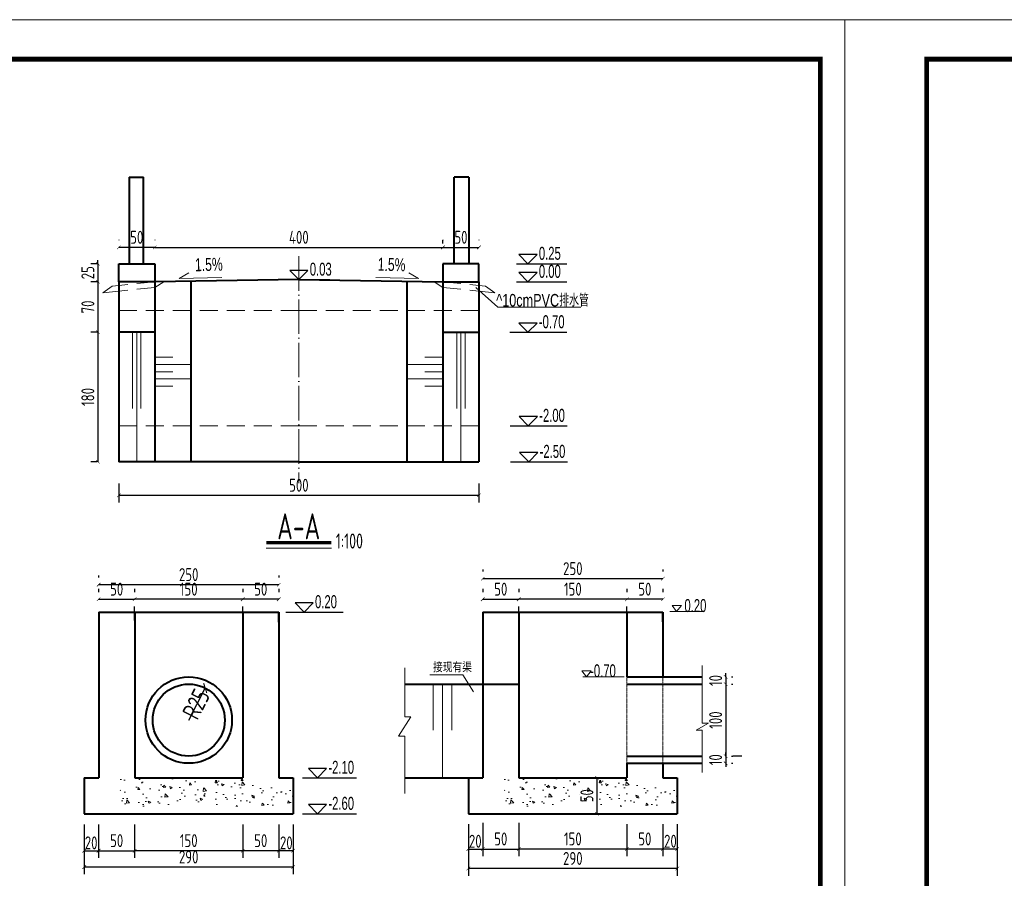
# Model space of a CAD drawing. Header units: inches. Extents: x 97745 to 142261, y 62673 to 100665.
# Tile 116 of 148: x 129472 to 130839, y 87899 to 89092. Entities that reach past the tile are written whole.
import ezdxf
from ezdxf.enums import TextEntityAlignment as Align

# ---------------------------------------------------------------- set-up
doc = ezdxf.new("R2010")
doc.units = ezdxf.units.IN
doc.header["$MEASUREMENT"] = 0
for name, pattern in [('ACAD_ISO04W100', [30, 24, -3, 0, -3]), ('DASHED', [0.75, 0.5, -0.25]), ('DASHED2', [0.375, 0.25, -0.125])]:
    doc.linetypes.add(name, pattern=pattern)
doc.layers.get('0').update_dxf_attribs({"lineweight": 15})
for name, color, linetype, lineweight in [('00、2粗实线', 1, 'Continuous', 40), ('00、4细实线', 4, 'Continuous', 18), ('00、5虚线', 2, 'DASHED', 18), ('BM1', 7, 'Continuous', 15), ('中心线', 3, 'ACAD_ISO04W100', 18), ('文字', 7, 'Continuous', 20), ('栏杆', 5, 'Continuous', 40), ('符号', 9, 'Continuous', 20), ('细实线', 4, 'Continuous', 15), ('细线', 7, 'Continuous', 25), ('虚线1', 5, 'DASHED2', 20), ('轮廓线', 1, 'Continuous', 40)]:
    doc.layers.add(name, color=color, linetype=linetype, lineweight=lineweight)
doc.layers.add('dim', color=4, linetype='Continuous')
doc.layers.add('断面标高标注', color=3, linetype='Continuous')
doc.styles.add('03、he-e', font='hztxt_e.shx', dxfattribs={"width": 0.65, "bigfont": 'hztxt.shx'})
doc.styles.add('HZ', font='tssdeng.shx', dxfattribs={"width": 0.65, "bigfont": 'hztxt.shx'})
doc.styles.add('HZE', font='hztxt_e.shx', dxfattribs={"width": 0.75, "bigfont": 'hztxt.shx'})
doc.styles.add('HZTXT', font='tssdeng.shx', dxfattribs={"width": 0.75, "bigfont": 'hztxt.shx'})
doc.styles.get("Standard").update_dxf_attribs({"font": 'hztxt_e.shx', "width": 0.7, "bigfont": 'hztxt.shx'})
doc.styles.add('三级钢', font='tssdeng.shx', dxfattribs={"width": 0.7, "height": 30, "bigfont": 'hztxt.shx'})
doc.dimstyles.new('3', dxfattribs={"dimtxt": 25, "dimasz": 12, "dimexe": 10, "dimexo": 30, "dimgap": 5, "dimtad": 1, "dimdec": 0, "dimzin": 0, "dimdsep": 46, "dimtxsty": 'HZTXT', "dimblk": 'ARCHTICK', "dimcen": 0, "dimclrt": 7, "dimazin": 2, "dimtfac": 1, "dimtdec": 0, "dimtix": 1, "dimtmove": 2, "dimatfit": 3, "dimfxl": 250, "dimtolj": 1, "dimtzin": 0, "dimarcsym": 0})
doc.dimstyles.new('副本ISO-50', dxfattribs={"dimtxt": 25, "dimasz": 10, "dimexe": 12, "dimexo": 12, "dimgap": 10, "dimtad": 1, "dimdec": 0, "dimlfac": 0.5, "dimdsep": 46, "dimtxsty": 'HZTXT', "dimblk": 'ARCHTICK', "dimcen": 2.5, "dimclre": 4, "dimclrt": 4, "dimadec": 0, "dimazin": 0, "dimtfac": 1, "dimtdec": 0, "dimtix": 1, "dimtmove": 2, "dimatfit": 3, "dimldrblk": 'ARCHTICK', "dimfxl": 40, "dimfxlon": 1, "dimlwe": -1, "dimarcsym": 0})

# ---------------------------------------------------------------- blocks, each defined once
blk = doc.blocks.new('_ArchTick')
at = {"color": 0, "linetype": 'ByBlock', "const_width": 0.15}
blk.add_lwpolyline([(-0.5, -0.5), (0.5, 0.5)], dxfattribs=at)
blk = doc.blocks.new('*D1509')
at = {"color": 0, "lineweight": -2}
for p, q in [((129579.6, 88657.8), (129570.7, 88657.8)), ((129580.7, 88657.8), (129580.7, 88477.8)), ((129579.6, 88477.8), (129570.7, 88477.8))]:
    blk.add_line(p, q, dxfattribs=at)
at = {"color": 0, "lineweight": -2, "xscale": 5, "yscale": 5, "zscale": 5}
for p, rotation in [((129580.7, 88657.8), 90), ((129580.7, 88477.8), 270)]:
    blk.add_blockref('_ArchTick', p, dxfattribs=dict(at, rotation=rotation))
at = {"color": 7, "insert": (129566.7, 88567.8), "char_height": 18, "attachment_point": 5, "rotation": 90, "style": 'HZTXT'}
blk.add_mtext('\\A1;180', dxfattribs=at)
blk = doc.blocks.new('*D1510')
at = {"color": 0, "lineweight": -2}
for p, q in [((130059.6, 88786.1), (130059.6, 88785.5)), ((130109.6, 88786.1), (130109.6, 88785.5)), ((130059.6, 88775.5), (130109.6, 88775.5))]:
    blk.add_line(p, q, dxfattribs=at)
at = {"color": 0, "lineweight": -2, "xscale": 5, "yscale": 5, "zscale": 5, "rotation": 180}
blk.add_blockref('_ArchTick', (130059.6, 88775.5), dxfattribs=at)
at = {"color": 0, "lineweight": -2, "xscale": 5, "yscale": 5, "zscale": 5}
blk.add_blockref('_ArchTick', (130109.6, 88775.5), dxfattribs=at)
at = {"color": 7, "insert": (130084.6, 88789.5), "char_height": 18, "attachment_point": 5, "style": 'HZTXT'}
blk.add_mtext('\\A1;50', dxfattribs=at)
blk = doc.blocks.new('*D1511')
at = {"color": 0, "lineweight": -2}
for p, q in [((129579.6, 88727.8), (129570.7, 88727.8)), ((129580.7, 88727.8), (129580.7, 88657.8)), ((129579.6, 88657.8), (129570.7, 88657.8))]:
    blk.add_line(p, q, dxfattribs=at)
at = {"color": 0, "lineweight": -2, "xscale": 5, "yscale": 5, "zscale": 5}
for p, rotation in [((129580.7, 88727.8), 90), ((129580.7, 88657.8), 270)]:
    blk.add_blockref('_ArchTick', p, dxfattribs=dict(at, rotation=rotation))
at = {"color": 7, "insert": (129566.7, 88692.8), "char_height": 18, "attachment_point": 5, "rotation": 90, "style": 'HZTXT'}
blk.add_mtext('\\A1;70', dxfattribs=at)
blk = doc.blocks.new('*D1540')
at = {"color": 0, "lineweight": -2}
for p, q in [((129609.6, 88447.8), (129609.6, 88421.2)), ((130109.6, 88447.8), (130109.6, 88421.2)), ((129609.6, 88431.2), (130109.6, 88431.2))]:
    blk.add_line(p, q, dxfattribs=at)
at = {"color": 0, "lineweight": -2, "xscale": 5, "yscale": 5, "zscale": 5, "rotation": 180}
blk.add_blockref('_ArchTick', (129609.6, 88431.2), dxfattribs=at)
at = {"color": 0, "lineweight": -2, "xscale": 5, "yscale": 5, "zscale": 5}
blk.add_blockref('_ArchTick', (130109.6, 88431.2), dxfattribs=at)
at = {"color": 7, "insert": (129859.6, 88445.2), "char_height": 18, "attachment_point": 5, "style": 'HZTXT'}
blk.add_mtext('\\A1;500', dxfattribs=at)
blk = doc.blocks.new('*D1541')
at = {"color": 0, "lineweight": -2}
for p, q in [((129659.6, 88786.1), (129659.6, 88785.5)), ((130059.6, 88781.1), (130059.6, 88785.5)), ((129659.6, 88775.5), (130059.6, 88775.5))]:
    blk.add_line(p, q, dxfattribs=at)
at = {"color": 0, "lineweight": -2, "xscale": 5, "yscale": 5, "zscale": 5, "rotation": 180}
blk.add_blockref('_ArchTick', (129659.6, 88775.5), dxfattribs=at)
at = {"color": 0, "lineweight": -2, "xscale": 5, "yscale": 5, "zscale": 5}
blk.add_blockref('_ArchTick', (130059.6, 88775.5), dxfattribs=at)
at = {"color": 7, "insert": (129859.6, 88789.5), "char_height": 18, "attachment_point": 5, "style": 'HZTXT'}
blk.add_mtext('\\A1;400', dxfattribs=at)
blk = doc.blocks.new('*D1542')
at = {"color": 0, "lineweight": -2}
for p, q in [((129609.6, 88786.1), (129609.6, 88785.5)), ((129659.6, 88786.1), (129659.6, 88785.5)), ((129659.6, 88775.5), (129609.6, 88775.5))]:
    blk.add_line(p, q, dxfattribs=at)
at = {"color": 0, "lineweight": -2, "xscale": 5, "yscale": 5, "zscale": 5, "rotation": 180}
blk.add_blockref('_ArchTick', (129609.6, 88775.5), dxfattribs=at)
at = {"color": 0, "lineweight": -2, "xscale": 5, "yscale": 5, "zscale": 5}
blk.add_blockref('_ArchTick', (129659.6, 88775.5), dxfattribs=at)
at = {"color": 7, "insert": (129634.6, 88789.5), "char_height": 18, "attachment_point": 5, "style": 'HZTXT'}
blk.add_mtext('\\A1;50', dxfattribs=at)
blk = doc.blocks.new('*D1696')
at = {"color": 0, "lineweight": -2}
for p, q in [((129580.7, 88752.8), (129580.7, 88757.8)), ((129579.6, 88752.8), (129570.7, 88752.8)), ((129580.7, 88752.8), (129580.7, 88727.8)), ((129579.6, 88727.8), (129570.7, 88727.8)), ((129580.7, 88727.8), (129580.7, 88722.8))]:
    blk.add_line(p, q, dxfattribs=at)
at = {"color": 0, "lineweight": -2, "xscale": 5, "yscale": 5, "zscale": 5}
for p, rotation in [((129580.7, 88752.8), 270), ((129580.7, 88727.8), 90)]:
    blk.add_blockref('_ArchTick', p, dxfattribs=dict(at, rotation=rotation))
at = {"color": 7, "insert": (129566.7, 88740.3), "char_height": 18, "attachment_point": 5, "rotation": 90, "style": 'HZTXT'}
blk.add_mtext('\\A1;25', dxfattribs=at)
blk = doc.blocks.new('*D1737')
at = {"color": 0, "lineweight": -2}
for p, q in [((129781.7, 88301.3), (129781.7, 88296.9)), ((129831.7, 88301.3), (129831.7, 88296.9)), ((129831.7, 88286.9), (129781.7, 88286.9))]:
    blk.add_line(p, q, dxfattribs=at)
at = {"color": 0, "lineweight": -2, "xscale": 5, "yscale": 5, "zscale": 5, "rotation": 180}
blk.add_blockref('_ArchTick', (129781.7, 88286.9), dxfattribs=at)
at = {"color": 0, "lineweight": -2, "xscale": 5, "yscale": 5, "zscale": 5}
blk.add_blockref('_ArchTick', (129831.7, 88286.9), dxfattribs=at)
at = {"color": 7, "insert": (129806.7, 88300.9), "char_height": 18, "attachment_point": 5, "style": 'HZTXT'}
blk.add_mtext('\\A1;50', dxfattribs=at)
blk = doc.blocks.new('*D1738')
at = {"color": 0, "lineweight": -2}
for p, q in [((129781.7, 88286.9), (129631.7, 88286.9)), ((129631.7, 88257.3), (129631.7, 88276.9)), ((129781.7, 88257.3), (129781.7, 88276.9))]:
    blk.add_line(p, q, dxfattribs=at)
at = {"color": 0, "lineweight": -2, "xscale": 5, "yscale": 5, "zscale": 5, "rotation": 180}
blk.add_blockref('_ArchTick', (129631.7, 88286.9), dxfattribs=at)
at = {"color": 0, "lineweight": -2, "xscale": 5, "yscale": 5, "zscale": 5}
blk.add_blockref('_ArchTick', (129781.7, 88286.9), dxfattribs=at)
at = {"color": 7, "insert": (129706.7, 88300.9), "char_height": 18, "attachment_point": 5, "style": 'HZTXT'}
blk.add_mtext('\\A1;150', dxfattribs=at)
blk = doc.blocks.new('*D1739')
at = {"color": 0, "lineweight": -2}
for p, q in [((129581.7, 88301.3), (129581.7, 88296.9)), ((129631.7, 88301.3), (129631.7, 88296.9)), ((129581.7, 88286.9), (129631.7, 88286.9))]:
    blk.add_line(p, q, dxfattribs=at)
at = {"color": 0, "lineweight": -2, "xscale": 5, "yscale": 5, "zscale": 5, "rotation": 180}
blk.add_blockref('_ArchTick', (129581.7, 88286.9), dxfattribs=at)
at = {"color": 0, "lineweight": -2, "xscale": 5, "yscale": 5, "zscale": 5}
blk.add_blockref('_ArchTick', (129631.7, 88286.9), dxfattribs=at)
at = {"color": 7, "insert": (129606.7, 88300.9), "char_height": 18, "attachment_point": 5, "style": 'HZTXT'}
blk.add_mtext('\\A1;50', dxfattribs=at)
blk = doc.blocks.new('*D1717')
at = {"color": 0, "lineweight": -2}
for p, q in [((129581.7, 88320.1), (129581.7, 88317.1)), ((129831.7, 88307.1), (129581.7, 88307.1)), ((129831.7, 88320.1), (129831.7, 88317.1))]:
    blk.add_line(p, q, dxfattribs=at)
at = {"color": 0, "lineweight": -2, "xscale": 5, "yscale": 5, "zscale": 5, "rotation": 180}
blk.add_blockref('_ArchTick', (129581.7, 88307.1), dxfattribs=at)
at = {"color": 0, "lineweight": -2, "xscale": 5, "yscale": 5, "zscale": 5}
blk.add_blockref('_ArchTick', (129831.7, 88307.1), dxfattribs=at)
at = {"color": 7, "insert": (129706.7, 88321.1), "char_height": 18, "attachment_point": 5, "style": 'HZTXT'}
blk.add_mtext('\\A1;250', dxfattribs=at)
blk = doc.blocks.new('*D1718')
at = {"color": 0, "lineweight": -2}
for p, q in [((129781.7, 87974.1), (129781.7, 87927.7)), ((129831.7, 87974.1), (129831.7, 87927.7)), ((129831.7, 87937.7), (129781.7, 87937.7))]:
    blk.add_line(p, q, dxfattribs=at)
at = {"color": 0, "lineweight": -2, "xscale": 5, "yscale": 5, "zscale": 5, "rotation": 180}
blk.add_blockref('_ArchTick', (129781.7, 87937.7), dxfattribs=at)
at = {"color": 0, "lineweight": -2, "xscale": 5, "yscale": 5, "zscale": 5}
blk.add_blockref('_ArchTick', (129831.7, 87937.7), dxfattribs=at)
at = {"color": 7, "insert": (129806.7, 87951.7), "char_height": 18, "attachment_point": 5, "style": 'HZTXT'}
blk.add_mtext('\\A1;50', dxfattribs=at)
blk = doc.blocks.new('*D1719')
at = {"color": 0, "lineweight": -2}
for p, q in [((129781.7, 87974.1), (129781.7, 87927.7)), ((129631.7, 87956.8), (129631.7, 87927.7)), ((129781.7, 87937.7), (129631.7, 87937.7))]:
    blk.add_line(p, q, dxfattribs=at)
at = {"color": 0, "lineweight": -2, "xscale": 5, "yscale": 5, "zscale": 5, "rotation": 180}
blk.add_blockref('_ArchTick', (129631.7, 87937.7), dxfattribs=at)
at = {"color": 0, "lineweight": -2, "xscale": 5, "yscale": 5, "zscale": 5}
blk.add_blockref('_ArchTick', (129781.7, 87937.7), dxfattribs=at)
at = {"color": 7, "insert": (129706.7, 87951.7), "char_height": 18, "attachment_point": 5, "style": 'HZTXT'}
blk.add_mtext('\\A1;150', dxfattribs=at)
blk = doc.blocks.new('*D1720')
at = {"color": 0, "lineweight": -2}
for p, q in [((129831.7, 87974.1), (129831.7, 87927.7)), ((129851.7, 87974.1), (129851.7, 87927.7)), ((129851.7, 87937.7), (129831.7, 87937.7))]:
    blk.add_line(p, q, dxfattribs=at)
at = {"color": 0, "lineweight": -2, "xscale": 5, "yscale": 5, "zscale": 5, "rotation": 180}
blk.add_blockref('_ArchTick', (129831.7, 87937.7), dxfattribs=at)
at = {"color": 0, "lineweight": -2, "xscale": 5, "yscale": 5, "zscale": 5}
blk.add_blockref('_ArchTick', (129851.7, 87937.7), dxfattribs=at)
at = {"color": 7, "insert": (129842.2, 87948.6), "char_height": 18, "attachment_point": 5, "style": 'HZTXT'}
blk.add_mtext('\\A1;20', dxfattribs=at)
blk = doc.blocks.new('*D1721')
at = {"color": 0, "lineweight": -2}
for p, q in [((129561.7, 87941.3), (129561.7, 87905)), ((129851.7, 87941.3), (129851.7, 87905)), ((129851.7, 87915), (129561.7, 87915))]:
    blk.add_line(p, q, dxfattribs=at)
at = {"color": 0, "lineweight": -2, "xscale": 5, "yscale": 5, "zscale": 5, "rotation": 180}
blk.add_blockref('_ArchTick', (129561.7, 87915), dxfattribs=at)
at = {"color": 0, "lineweight": -2, "xscale": 5, "yscale": 5, "zscale": 5}
blk.add_blockref('_ArchTick', (129851.7, 87915), dxfattribs=at)
at = {"color": 7, "insert": (129706.7, 87929), "char_height": 18, "attachment_point": 5, "style": 'HZTXT'}
blk.add_mtext('\\A1;290', dxfattribs=at)
blk = doc.blocks.new('*D1722')
at = {"color": 0, "lineweight": -2}
for p, q in [((129561.7, 87974.1), (129561.7, 87927.7)), ((129581.7, 87974.1), (129581.7, 87927.7)), ((129561.7, 87937.7), (129581.7, 87937.7))]:
    blk.add_line(p, q, dxfattribs=at)
at = {"color": 0, "lineweight": -2, "xscale": 5, "yscale": 5, "zscale": 5, "rotation": 180}
blk.add_blockref('_ArchTick', (129561.7, 87937.7), dxfattribs=at)
at = {"color": 0, "lineweight": -2, "xscale": 5, "yscale": 5, "zscale": 5}
blk.add_blockref('_ArchTick', (129581.7, 87937.7), dxfattribs=at)
at = {"color": 7, "insert": (129571.3, 87948.6), "char_height": 18, "attachment_point": 5, "style": 'HZTXT'}
blk.add_mtext('\\A1;20', dxfattribs=at)
blk = doc.blocks.new('*D1723')
at = {"color": 0, "lineweight": -2}
for p, q in [((129581.7, 87974.1), (129581.7, 87927.7)), ((129631.7, 87974.1), (129631.7, 87927.7)), ((129581.7, 87937.7), (129631.7, 87937.7))]:
    blk.add_line(p, q, dxfattribs=at)
at = {"color": 0, "lineweight": -2, "xscale": 5, "yscale": 5, "zscale": 5, "rotation": 180}
blk.add_blockref('_ArchTick', (129581.7, 87937.7), dxfattribs=at)
at = {"color": 0, "lineweight": -2, "xscale": 5, "yscale": 5, "zscale": 5}
blk.add_blockref('_ArchTick', (129631.7, 87937.7), dxfattribs=at)
at = {"color": 7, "insert": (129606.7, 87951.7), "char_height": 18, "attachment_point": 5, "style": 'HZTXT'}
blk.add_mtext('\\A1;50', dxfattribs=at)
blk = doc.blocks.new('*D1724')
at = {"color": 0, "lineweight": -2}
for p, q in [((130314.9, 88301.3), (130314.9, 88296.9)), ((130364.9, 88301.3), (130364.9, 88296.9)), ((130364.9, 88286.9), (130314.9, 88286.9))]:
    blk.add_line(p, q, dxfattribs=at)
at = {"color": 0, "lineweight": -2, "xscale": 5, "yscale": 5, "zscale": 5, "rotation": 180}
blk.add_blockref('_ArchTick', (130314.9, 88286.9), dxfattribs=at)
at = {"color": 0, "lineweight": -2, "xscale": 5, "yscale": 5, "zscale": 5}
blk.add_blockref('_ArchTick', (130364.9, 88286.9), dxfattribs=at)
at = {"color": 7, "insert": (130339.9, 88300.9), "char_height": 18, "attachment_point": 5, "style": 'HZTXT'}
blk.add_mtext('\\A1;50', dxfattribs=at)
blk = doc.blocks.new('*D1725')
at = {"color": 0, "lineweight": -2}
for p, q in [((130314.9, 88286.9), (130164.9, 88286.9)), ((130164.9, 88257.3), (130164.9, 88276.9)), ((130314.9, 88257.3), (130314.9, 88276.9))]:
    blk.add_line(p, q, dxfattribs=at)
at = {"color": 0, "lineweight": -2, "xscale": 5, "yscale": 5, "zscale": 5, "rotation": 180}
blk.add_blockref('_ArchTick', (130164.9, 88286.9), dxfattribs=at)
at = {"color": 0, "lineweight": -2, "xscale": 5, "yscale": 5, "zscale": 5}
blk.add_blockref('_ArchTick', (130314.9, 88286.9), dxfattribs=at)
at = {"color": 7, "insert": (130239.9, 88300.9), "char_height": 18, "attachment_point": 5, "style": 'HZTXT'}
blk.add_mtext('\\A1;150', dxfattribs=at)
blk = doc.blocks.new('*D1726')
at = {"color": 0, "lineweight": -2}
for p, q in [((130114.9, 88301.3), (130114.9, 88296.9)), ((130164.9, 88301.3), (130164.9, 88296.9)), ((130114.9, 88286.9), (130164.9, 88286.9))]:
    blk.add_line(p, q, dxfattribs=at)
at = {"color": 0, "lineweight": -2, "xscale": 5, "yscale": 5, "zscale": 5, "rotation": 180}
blk.add_blockref('_ArchTick', (130114.9, 88286.9), dxfattribs=at)
at = {"color": 0, "lineweight": -2, "xscale": 5, "yscale": 5, "zscale": 5}
blk.add_blockref('_ArchTick', (130164.9, 88286.9), dxfattribs=at)
at = {"color": 7, "insert": (130139.9, 88300.9), "char_height": 18, "attachment_point": 5, "style": 'HZTXT'}
blk.add_mtext('\\A1;50', dxfattribs=at)
blk = doc.blocks.new('*D1727')
at = {"color": 0, "lineweight": -2}
for p, q in [((130114.9, 88328.4), (130114.9, 88325.4)), ((130364.9, 88328.4), (130364.9, 88325.4)), ((130364.9, 88315.4), (130114.9, 88315.4))]:
    blk.add_line(p, q, dxfattribs=at)
at = {"color": 0, "lineweight": -2, "xscale": 5, "yscale": 5, "zscale": 5, "rotation": 180}
blk.add_blockref('_ArchTick', (130114.9, 88315.4), dxfattribs=at)
at = {"color": 0, "lineweight": -2, "xscale": 5, "yscale": 5, "zscale": 5}
blk.add_blockref('_ArchTick', (130364.9, 88315.4), dxfattribs=at)
at = {"color": 7, "insert": (130239.9, 88329.4), "char_height": 18, "attachment_point": 5, "style": 'HZTXT'}
blk.add_mtext('\\A1;250', dxfattribs=at)
blk = doc.blocks.new('*D1728')
at = {"color": 0, "lineweight": -2}
for p, q in [((130314.9, 87974.5), (130314.9, 87930.1)), ((130364.9, 87974.5), (130364.9, 87930.1)), ((130364.9, 87940.1), (130314.9, 87940.1))]:
    blk.add_line(p, q, dxfattribs=at)
at = {"color": 0, "lineweight": -2, "xscale": 5, "yscale": 5, "zscale": 5, "rotation": 180}
blk.add_blockref('_ArchTick', (130314.9, 87940.1), dxfattribs=at)
at = {"color": 0, "lineweight": -2, "xscale": 5, "yscale": 5, "zscale": 5}
blk.add_blockref('_ArchTick', (130364.9, 87940.1), dxfattribs=at)
at = {"color": 7, "insert": (130339.9, 87954.1), "char_height": 18, "attachment_point": 5, "style": 'HZTXT'}
blk.add_mtext('\\A1;50', dxfattribs=at)
blk = doc.blocks.new('*D1729')
at = {"color": 0, "lineweight": -2}
for p, q in [((130314.9, 87974.5), (130314.9, 87930.1)), ((130164.9, 87959.2), (130164.9, 87930.1)), ((130314.9, 87940.1), (130164.9, 87940.1))]:
    blk.add_line(p, q, dxfattribs=at)
at = {"color": 0, "lineweight": -2, "xscale": 5, "yscale": 5, "zscale": 5, "rotation": 180}
blk.add_blockref('_ArchTick', (130164.9, 87940.1), dxfattribs=at)
at = {"color": 0, "lineweight": -2, "xscale": 5, "yscale": 5, "zscale": 5}
blk.add_blockref('_ArchTick', (130314.9, 87940.1), dxfattribs=at)
at = {"color": 7, "insert": (130239.9, 87954.1), "char_height": 18, "attachment_point": 5, "style": 'HZTXT'}
blk.add_mtext('\\A1;150', dxfattribs=at)
blk = doc.blocks.new('*D1730')
at = {"color": 0, "lineweight": -2}
for p, q in [((130364.9, 87974.5), (130364.9, 87930.1)), ((130384.9, 87974.5), (130384.9, 87930.1)), ((130384.9, 87940.1), (130364.9, 87940.1))]:
    blk.add_line(p, q, dxfattribs=at)
at = {"color": 0, "lineweight": -2, "xscale": 5, "yscale": 5, "zscale": 5, "rotation": 180}
blk.add_blockref('_ArchTick', (130364.9, 87940.1), dxfattribs=at)
at = {"color": 0, "lineweight": -2, "xscale": 5, "yscale": 5, "zscale": 5}
blk.add_blockref('_ArchTick', (130384.9, 87940.1), dxfattribs=at)
at = {"color": 7, "insert": (130375.4, 87950.9), "char_height": 18, "attachment_point": 5, "style": 'HZTXT'}
blk.add_mtext('\\A1;20', dxfattribs=at)
blk = doc.blocks.new('*D1731')
at = {"color": 0, "lineweight": -2}
for p, q in [((130094.9, 87939.3), (130094.9, 87903)), ((130384.9, 87939.9), (130384.9, 87903)), ((130384.9, 87913), (130094.9, 87913))]:
    blk.add_line(p, q, dxfattribs=at)
at = {"color": 0, "lineweight": -2, "xscale": 5, "yscale": 5, "zscale": 5, "rotation": 180}
blk.add_blockref('_ArchTick', (130094.9, 87913), dxfattribs=at)
at = {"color": 0, "lineweight": -2, "xscale": 5, "yscale": 5, "zscale": 5}
blk.add_blockref('_ArchTick', (130384.9, 87913), dxfattribs=at)
at = {"color": 7, "insert": (130239.9, 87927), "char_height": 18, "attachment_point": 5, "style": 'HZTXT'}
blk.add_mtext('\\A1;290', dxfattribs=at)
blk = doc.blocks.new('*D1732')
at = {"color": 0, "lineweight": -2}
for p, q in [((130114.9, 87976.5), (130114.9, 87930.1)), ((130164.9, 87976.5), (130164.9, 87930.1)), ((130114.9, 87940.1), (130164.9, 87940.1))]:
    blk.add_line(p, q, dxfattribs=at)
at = {"color": 0, "lineweight": -2, "xscale": 5, "yscale": 5, "zscale": 5, "rotation": 180}
blk.add_blockref('_ArchTick', (130114.9, 87940.1), dxfattribs=at)
at = {"color": 0, "lineweight": -2, "xscale": 5, "yscale": 5, "zscale": 5}
blk.add_blockref('_ArchTick', (130164.9, 87940.1), dxfattribs=at)
at = {"color": 7, "insert": (130139.9, 87954.1), "char_height": 18, "attachment_point": 5, "style": 'HZTXT'}
blk.add_mtext('\\A1;50', dxfattribs=at)
blk = doc.blocks.new('*D1733')
at = {"color": 0, "lineweight": -2}
for p, q in [((130452.1, 88169.1), (130452.1, 88069.1)), ((130460.3, 88169.1), (130462.1, 88169.1)), ((130474.3, 88069.1), (130462.1, 88069.1))]:
    blk.add_line(p, q, dxfattribs=at)
at = {"color": 0, "lineweight": -2, "xscale": 5, "yscale": 5, "zscale": 5}
for p, rotation in [((130452.1, 88169.1), 90), ((130452.1, 88069.1), 270)]:
    blk.add_blockref('_ArchTick', p, dxfattribs=dict(at, rotation=rotation))
at = {"color": 7, "insert": (130438.1, 88119.1), "char_height": 18, "attachment_point": 5, "rotation": 90, "style": 'HZTXT'}
blk.add_mtext('\\A1;100', dxfattribs=at)
blk = doc.blocks.new('*D1734')
at = {"color": 0, "lineweight": -2}
for p, q in [((130452.1, 88179.1), (130452.1, 88184.1)), ((130452.1, 88179.1), (130452.1, 88169.1)), ((130460.3, 88179.1), (130462.1, 88179.1)), ((130452.1, 88169.1), (130452.1, 88164.1)), ((130460.3, 88169.1), (130462.1, 88169.1))]:
    blk.add_line(p, q, dxfattribs=at)
at = {"color": 0, "lineweight": -2, "xscale": 5, "yscale": 5, "zscale": 5}
for p, rotation in [((130452.1, 88179.1), 270), ((130452.1, 88169.1), 90)]:
    blk.add_blockref('_ArchTick', p, dxfattribs=dict(at, rotation=rotation))
at = {"color": 7, "insert": (130438.1, 88174.1), "char_height": 18, "attachment_point": 5, "rotation": 90, "style": 'HZTXT'}
blk.add_mtext('\\A1;10', dxfattribs=at)
blk = doc.blocks.new('*D1735')
at = {"color": 0, "lineweight": -2}
for p, q in [((130452.1, 88069.1), (130452.1, 88074.1)), ((130452.1, 88069.1), (130452.1, 88059.1)), ((130460.3, 88069.1), (130462.1, 88069.1)), ((130452.1, 88059.1), (130452.1, 88054.1)), ((130460.3, 88059.1), (130462.1, 88059.1))]:
    blk.add_line(p, q, dxfattribs=at)
at = {"color": 0, "lineweight": -2, "xscale": 5, "yscale": 5, "zscale": 5}
for p, rotation in [((130452.1, 88069.1), 270), ((130452.1, 88059.1), 90)]:
    blk.add_blockref('_ArchTick', p, dxfattribs=dict(at, rotation=rotation))
at = {"color": 7, "insert": (130438.1, 88064.1), "char_height": 18, "attachment_point": 5, "rotation": 90, "style": 'HZTXT'}
blk.add_mtext('\\A1;10', dxfattribs=at)
blk = doc.blocks.new('*D1736')
at = {"color": 0, "lineweight": -2}
for p, q in [((130273.4, 88039.1), (130273.4, 87989.1)), ((130277.1, 88039.1), (130283.4, 88039.1)), ((130277.1, 87989.1), (130283.4, 87989.1))]:
    blk.add_line(p, q, dxfattribs=at)
at = {"color": 0, "lineweight": -2, "xscale": 5, "yscale": 5, "zscale": 5}
for p, rotation in [((130273.4, 88039.1), 90), ((130273.4, 87989.1), 270)]:
    blk.add_blockref('_ArchTick', p, dxfattribs=dict(at, rotation=rotation))
at = {"color": 7, "insert": (130259.4, 88014.1), "char_height": 18, "attachment_point": 5, "rotation": 90, "style": 'HZTXT'}
blk.add_mtext('\\A1;50', dxfattribs=at)
blk = doc.blocks.new('*D1747')
at = {"color": 0, "lineweight": -2}
blk.add_line((129706.7, 88119.1), (129729.6, 88163.6), dxfattribs=at)
at = {"color": 0, "lineweight": -2, "xscale": 10, "yscale": 10, "zscale": 10, "rotation": 62.80675677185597}
blk.add_blockref('_ArchTick', (129729.6, 88163.6), dxfattribs=at)
at = {"color": 4, "insert": (129717, 88141.4), "char_height": 25, "attachment_point": 5, "rotation": 62.8068, "style": 'HZTXT'}
blk.add_mtext('R25', dxfattribs=at)
blk = doc.blocks.new('*D1752')
at = {"color": 0, "lineweight": -2}
for p, q in [((130094.9, 87974.5), (130094.9, 87930.1)), ((130114.9, 87974.5), (130114.9, 87930.1)), ((130094.9, 87940.1), (130114.9, 87940.1))]:
    blk.add_line(p, q, dxfattribs=at)
at = {"color": 0, "lineweight": -2, "xscale": 5, "yscale": 5, "zscale": 5, "rotation": 180}
blk.add_blockref('_ArchTick', (130094.9, 87940.1), dxfattribs=at)
at = {"color": 0, "lineweight": -2, "xscale": 5, "yscale": 5, "zscale": 5}
blk.add_blockref('_ArchTick', (130114.9, 87940.1), dxfattribs=at)
at = {"color": 7, "insert": (130104.5, 87950.9), "char_height": 18, "attachment_point": 5, "style": 'HZTXT'}
blk.add_mtext('\\A1;20', dxfattribs=at)

msp = doc.modelspace()

# ---------------------------------------------------------------- hatches: boundary and pattern name
h = msp.add_hatch()
h.set_pattern_fill('AR-CONC', color=256, scale=5, style=0)
h.set_pattern_definition([(130, (169252.86, -5569.406), (-35.863009, -3.137607), [3.75, -41.25]), (185, (169252.86, -5569.406), (6.937567, 37.609607), [3, -33]), (79.5486, (169249.873, -5569.668), (-28.925469, 34.471977), [3.18701, -35.057106]), (133.8158, (169252.86, -5559.406), (-53.362052, -8.27595), [5.625, -61.875]), (83.3644, (169248.414, -5560.096), (-46.733135, 48.705894), [4.780514, -52.58565]), (188.8158, (169252.86, -5559.406), (-46.733097, 48.70593), [4.5, -49.5]), (159, (169247.86, -5561.906), (-29.845353, -20.1309445), [3.75, -41.25]), (214, (169247.86, -5561.906), (-12.165767, 36.257502), [3, -33]), (108.5486, (169245.374, -5563.584), (-42.011131, 16.126525), [3.18701, -35.057106]), (142.5, (169252.861, -5569.406), (-0.6079928, 16.6446927), [0, -32.6, 0, -33.5, 0, -33.125]), (172.5, (169252.861, -5569.406), (-13.153477, 19.7205856), [0, -19.1, 0, -31.85, 0, -12.625]), (212.5, (169264.011, -5569.406), (-26.6911218, -1.1277436), [0, -12.5, 0, -39, 0, -51.75]), (222.5, (169269.011, -5569.406), (-29.1593085, 5.005249), [0, -16.25, 0, -25.9, 0, -36.75])])
h.paths.add_polyline_path([(129611.742, 88039.108), (129611.742, 87999.108), (129851.742, 87999.108), (129851.742, 88029.108), (129798.83, 88029.108), (129798.83, 88039.108)])
h = msp.add_hatch()
h.set_pattern_fill('AR-CONC', color=256, scale=5, style=0)
h.set_pattern_definition([(130, (169786.054, -5569.406), (-35.863009, -3.137607), [3.75, -41.25]), (185, (169786.054, -5569.406), (6.937567, 37.609607), [3, -33]), (79.5486, (169783.066, -5569.668), (-28.925469, 34.471977), [3.18701, -35.057106]), (133.8158, (169786.054, -5559.406), (-53.362052, -8.27595), [5.625, -61.875]), (83.3644, (169781.61, -5560.096), (-46.733135, 48.705894), [4.780514, -52.58565]), (188.8158, (169786.054, -5559.406), (-46.733097, 48.70593), [4.5, -49.5]), (159, (169781.054, -5561.906), (-29.845353, -20.1309445), [3.75, -41.25]), (214, (169781.054, -5561.906), (-12.165767, 36.257502), [3, -33]), (108.5486, (169778.567, -5563.584), (-42.011131, 16.126525), [3.18701, -35.057106]), (142.5, (169786.054, -5569.406), (-0.6079928, 16.6446927), [0, -32.6, 0, -33.5, 0, -33.125]), (172.5, (169786.054, -5569.406), (-13.153477, 19.7205856), [0, -19.1, 0, -31.85, 0, -12.625]), (212.5, (169797.204, -5569.406), (-26.6911218, -1.1277436), [0, -12.5, 0, -39, 0, -51.75]), (222.5, (169802.204, -5569.406), (-29.1593085, 5.005249), [0, -16.25, 0, -25.9, 0, -36.75])])
h.paths.add_polyline_path([(130144.935, 88039.108), (130144.935, 87999.108), (130384.935, 87999.108), (130384.935, 88029.108), (130332.023, 88029.108), (130332.023, 88039.108)])

# ---------------------------------------------------------------- linework, layer by layer
for p, q in [((129706.847, 88740.205), (129693.667, 88732.128)), ((129693.667, 88732.128), (129752.605, 88733.671)), ((130025.602, 88732.128), (129966.664, 88733.671)), ((130012.422, 88740.205), (130025.602, 88732.128)), ((130105.486, 88719.584), (130136.011, 88692.673)), ((130136.011, 88692.673), (130251.18, 88692.673)), ((130421.373, 88269.719), (130374.739, 88269.719)), ((130421.373, 88269.719), (130374.739, 88269.719)), ((130006.501, 88191.814), (130006.501, 88123.673)), ((130419.671, 88194.812), (130419.671, 88115.04)), ((130041.634, 88181.806), (130087.363, 88181.806)), ((130087.363, 88181.806), (130101.966, 88158.15)), ((130311.068, 88179.108), (130254.035, 88179.108)), ((130046.177, 88169.108), (130046.177, 88105.17)), ((130058.963, 88169.108), (130058.963, 88039.108)), ((130071.749, 88169.108), (130071.749, 88105.17)), ((130014.978, 88123.673), (129998.023, 88096.712)), ((130014.978, 88123.673), (130006.501, 88123.673)), ((130428.148, 88115.04), (130411.193, 88105.086)), ((130411.193, 88105.086), (130419.671, 88105.086)), ((130428.148, 88115.04), (130419.671, 88115.04)), ((130419.671, 88105.086), (130419.671, 88046.205)), ((129998.023, 88096.712), (130006.501, 88096.712)), ((130006.501, 88096.712), (130006.501, 88017.34))]:
    msp.add_line(p, q)
at = {"ltscale": 5}
msp.add_line((129905.01, 88357.665), (129814.284, 88357.665), dxfattribs=at)
at = {"layer": '00、2粗实线', "ltscale": 2}
for p, q in [((129609.635, 88727.84), (129609.635, 88752.84)), ((129609.635, 88752.84), (129659.635, 88752.84)), ((129659.635, 88752.84), (129659.635, 88727.84)), ((130109.635, 88752.84), (130059.635, 88752.84)), ((130059.635, 88752.84), (130059.635, 88727.84)), ((130109.635, 88727.84), (130109.635, 88752.84)), ((129859.635, 88730.84), (129659.635, 88727.84)), ((129859.635, 88730.84), (130059.635, 88727.84)), ((129609.635, 88727.84), (129609.635, 88477.84)), ((129659.635, 88727.84), (129609.635, 88727.84)), ((129659.635, 88727.84), (129659.635, 88477.84)), ((129709.635, 88727.84), (129709.635, 88477.84)), ((130009.635, 88727.84), (130009.635, 88477.84)), ((130059.635, 88727.84), (130059.635, 88477.84)), ((130059.635, 88727.84), (130109.635, 88727.84)), ((130109.635, 88727.84), (130109.635, 88477.84)), ((129659.635, 88657.84), (129609.635, 88657.84)), ((130059.635, 88657.84), (130109.635, 88657.84)), ((129859.635, 88477.84), (129609.635, 88477.84)), ((129859.635, 88477.84), (130109.635, 88477.84))]:
    msp.add_line(p, q, dxfattribs=at)
at = {"layer": '00、4细实线', "ltscale": 2}
for p, q in [((129587.469, 88712.219), (129600.649, 88721.563)), ((129609.635, 88722.519), (129600.649, 88721.563)), ((130109.635, 88722.519), (130118.62, 88721.563)), ((130131.8, 88712.219), (130118.62, 88721.563)), ((129609.633, 88714.575), (129587.469, 88712.219)), ((130109.636, 88714.575), (130131.8, 88712.219))]:
    msp.add_line(p, q, dxfattribs=at)
at = {"layer": '00、4细实线'}
for p, q in [((129628.869, 88657.84), (129628.869, 88551.698)), ((129634.635, 88657.84), (129634.635, 88477.84)), ((129640.4, 88657.84), (129640.4, 88551.698)), ((130078.869, 88657.84), (130078.869, 88551.698)), ((130084.635, 88657.84), (130084.635, 88477.84)), ((130090.4, 88657.84), (130090.4, 88551.698))]:
    msp.add_line(p, q, dxfattribs=at)
at = {"layer": '00、5虚线', "ltscale": 50}
for p, q in [((129659.635, 88719.888), (129609.633, 88714.575)), ((129659.635, 88727.84), (129609.635, 88722.519)), ((129659.635, 88719.888), (129671.99, 88727.84)), ((130059.635, 88719.888), (130047.279, 88727.84)), ((130059.635, 88727.84), (130109.635, 88722.519)), ((130059.635, 88719.888), (130109.636, 88714.575)), ((129859.635, 88687.84), (129609.635, 88687.84)), ((129859.635, 88687.84), (130109.635, 88687.84)), ((129859.635, 88527.84), (129609.635, 88527.84)), ((129859.635, 88527.84), (130109.635, 88527.84))]:
    msp.add_line(p, q, dxfattribs=at)
at = {"layer": 'BM1', "const_width": 0.677}
for points in [[(127744.333, 89091.305), (130617.388, 89091.305), (130617.388, 87059.633), (127744.333, 87059.633), (127744.333, 89091.305)], [(130617.388, 89091.305), (133490.443, 89091.305), (133490.443, 87059.633), (130617.388, 87059.633), (130617.388, 89091.305)]]:
    msp.add_lwpolyline(points, dxfattribs=at)
at = {"layer": 'BM1'}
for points in [[(127744.333, 89091.305), (130617.388, 89091.305), (130617.388, 87059.633), (127744.333, 87059.633)], [(130617.388, 89091.305), (133490.443, 89091.305), (133490.443, 87059.633), (130617.388, 87059.633)]]:
    msp.add_lwpolyline(points, close=True, dxfattribs=at)
at = {"layer": 'BM1', "color": 0, "linetype": 'Continuous', "const_width": 6.771}
for points in [[(127857.99, 87093.487), (127857.99, 89036.929), (130583.534, 89036.929), (130583.534, 87093.487)], [(130731.045, 87093.487), (130731.045, 89036.929), (133456.588, 89036.929), (133456.588, 87093.487)]]:
    msp.add_lwpolyline(points, close=True, dxfattribs=at)
at = {"layer": 'dim'}
for p, q in [((130161.947, 88752.84), (130231.634, 88752.84)), ((130161.947, 88727.84), (130231.634, 88727.84)), ((130152.453, 88657.84), (130231.634, 88657.84))]:
    msp.add_line(p, q, dxfattribs=at)
for points in [[(130165.055, 88765.438), (130177.653, 88752.84), (130190.251, 88765.438)], [(130165.055, 88740.438), (130177.653, 88727.84), (130190.251, 88740.438)], [(130165.055, 88670.438), (130177.653, 88657.84), (130190.251, 88670.438)]]:
    msp.add_lwpolyline(points, close=True, dxfattribs=at)
at = {"layer": '中心线', "ltscale": 2}
msp.add_line((129859.635, 88763.318), (129859.635, 88448.064), dxfattribs=at)
at = {"layer": '断面标高标注'}
for p, q in [((129834.479, 88730.839), (129902.796, 88730.839)), ((130152.926, 88527.84), (130232.107, 88527.84)), ((130153.524, 88477.84), (130232.705, 88477.84)), ((129841.734, 88269.108), (129920.915, 88269.108)), ((129864.707, 88039.108), (129939.438, 88039.108)), ((129864.707, 87989.108), (129939.438, 87989.108))]:
    msp.add_line(p, q, dxfattribs=at)
for points in [[(129847.081, 88743.437), (129859.679, 88730.839), (129872.278, 88743.437)], [(130165.528, 88540.438), (130178.126, 88527.84), (130190.724, 88540.438)], [(130166.126, 88490.438), (130178.724, 88477.84), (130191.323, 88490.438)], [(129854.336, 88281.706), (129866.934, 88269.108), (129879.532, 88281.706)], [(129872.859, 88051.706), (129885.457, 88039.108), (129898.055, 88051.706)], [(129872.859, 88001.706), (129885.457, 87989.108), (129898.055, 88001.706)]]:
    msp.add_lwpolyline(points, close=True, dxfattribs=at)
at = {"layer": '栏杆'}
for p, q in [((129623.903, 88872.84), (129623.903, 88752.84)), ((129623.903, 88872.84), (129643.903, 88872.84)), ((129643.903, 88752.84), (129643.903, 88872.84)), ((130075.366, 88752.84), (130075.366, 88872.84)), ((130095.366, 88872.84), (130075.366, 88872.84)), ((130095.366, 88872.84), (130095.366, 88752.84))]:
    msp.add_line(p, q, dxfattribs=at)
at = {"layer": '符号'}
for p, q in [((129659.635, 88622.84), (129684.635, 88622.84)), ((130059.634, 88622.84), (130034.634, 88622.84)), ((129659.635, 88612.84), (129709.635, 88612.839)), ((130059.634, 88612.84), (130009.634, 88612.839)), ((129659.635, 88602.84), (129684.635, 88602.84)), ((130059.635, 88602.84), (130034.635, 88602.84)), ((129659.634, 88592.84), (129709.634, 88592.839)), ((129659.634, 88582.84), (129684.634, 88582.84)), ((130059.635, 88592.84), (130009.635, 88592.839)), ((130059.635, 88582.84), (130034.635, 88582.84))]:
    msp.add_line(p, q, dxfattribs=at)
at = {"layer": '细线', "ltscale": 5, "const_width": 4.8}
msp.add_lwpolyline([(129814.284, 88365.501), (129904.521, 88365.501)], dxfattribs=at)
at = {"layer": '虚线1'}
for p, q in [((130314.935, 88179.108), (130314.935, 88059.108)), ((130364.935, 88179.108), (130364.935, 88059.108))]:
    msp.add_line(p, q, dxfattribs=at)
at = {"layer": '轮廓线'}
for p, q in [((129581.742, 88269.108), (129831.742, 88269.108)), ((129581.742, 88269.108), (129581.742, 88039.108)), ((129631.742, 88269.108), (129631.742, 88039.108)), ((129781.742, 88269.108), (129781.742, 88249.108)), ((129831.742, 88269.108), (129831.742, 88039.108)), ((129831.742, 88255.108), (129831.742, 88269.108)), ((130114.935, 88269.108), (130364.935, 88269.108)), ((130114.935, 88269.108), (130114.935, 88039.108)), ((130164.935, 88269.108), (130164.935, 88039.108)), ((130314.935, 88269.108), (130314.935, 88179.108)), ((130364.935, 88269.108), (130364.935, 88179.108)), ((130364.935, 88255.719), (130364.935, 88269.108)), ((129781.742, 88249.108), (129781.742, 88039.108)), ((130314.935, 88179.108), (130419.671, 88179.108)), ((130006.501, 88169.108), (130164.935, 88169.108)), ((130314.935, 88169.108), (130419.671, 88169.108)), ((130314.935, 88069.108), (130419.671, 88069.108)), ((130314.935, 88059.108), (130419.671, 88059.108)), ((130314.935, 88059.108), (130314.935, 88039.108)), ((130364.935, 88059.108), (130364.935, 88039.108)), ((129561.742, 88039.108), (129581.742, 88039.108)), ((129561.742, 88039.108), (129561.742, 87989.108)), ((129631.742, 88039.108), (129781.742, 88039.108)), ((129831.742, 88039.108), (129851.742, 88039.108)), ((129851.742, 88039.108), (129851.742, 87989.108)), ((130006.501, 88039.108), (130114.935, 88039.108)), ((130094.935, 88039.108), (130114.935, 88039.108)), ((130094.935, 88039.108), (130094.935, 87989.108)), ((130164.935, 88039.108), (130314.935, 88039.108)), ((130364.935, 88039.108), (130384.935, 88039.108)), ((130384.935, 88039.108), (130384.935, 87989.108)), ((129561.742, 87989.108), (129851.742, 87989.108)), ((130094.935, 87989.108), (130384.935, 87989.108))]:
    msp.add_line(p, q, dxfattribs=at)
at = {"layer": '轮廓线', "color": 0, "lineweight": 20}
for p, q in [((130377.738, 88278.189), (130390.576, 88278.189)), ((130384.011, 88269.719), (130377.738, 88278.189)), ((130390.576, 88278.189), (130384.011, 88269.719)), ((130252.398, 88187.578), (130265.236, 88187.578)), ((130258.671, 88179.108), (130252.398, 88187.578)), ((130265.236, 88187.578), (130258.671, 88179.108))]:
    msp.add_line(p, q, dxfattribs=at)
at = {"layer": '轮廓线'}
for radius in [60, 50]:
    msp.add_circle((129706.742, 88119.108), radius, dxfattribs=at)

# ---------------------------------------------------------------- texts
at = {"ltscale": 5, "style": '三级钢', "width": 0.7}
msp.add_text('A-A', height=36, dxfattribs=at).set_placement((129859.403, 88370.139), align=Align.CENTER)
msp.add_text('1:100', height=21, dxfattribs=at).set_placement((129910.81, 88357.242))
at = {"layer": 'dim', "color": 3, "style": '03、he-e', "width": 0.65}
for s, p in [('0.25', (130192.773, 88752.84)), ('0.00', (130192.773, 88727.84)), ('-0.70', (130192.773, 88657.84))]:
    msp.add_text(s, height=18, dxfattribs=at).set_placement(p, align=Align.BOTTOM_LEFT)
at = {"layer": 'dim', "color": 3, "width": 0.7}
for rotation, p in [(1.5, (129715.824, 88736.866)), (358.5, (129968.807, 88737.773))]:
    msp.add_text('1.5%', height=18, rotation=rotation, dxfattribs=at).set_placement(p, align=Align.BOTTOM_LEFT)
at = {"layer": '文字', "ltscale": 2, "style": 'HZE', "width": 0.75}
msp.add_text('^ 10cmPVC排水管', height=17.5, dxfattribs=at).set_placement((130133.668, 88693.288))
at = {"layer": '断面标高标注', "color": 3, "style": '03、he-e', "width": 0.65}
for s, p in [('0.03', (129874.799, 88730.839)), ('-2.00', (130193.246, 88527.84)), ('-2.50', (130193.844, 88477.84)), ('0.20', (129882.054, 88269.108)), ('-2.10', (129900.577, 88039.108)), ('-2.60', (129900.577, 87989.108))]:
    msp.add_text(s, height=18, dxfattribs=at).set_placement(p, align=Align.BOTTOM_LEFT)
for s, p in [('0.20', (130394.853, 88269.157)), ('-0.70', (130263.935, 88178.546))]:
    msp.add_text(s, height=18, dxfattribs=at).set_placement(p)
at = {"layer": '细实线', "style": 'HZ', "width": 0.9}
msp.add_text('接现有渠', height=12.5, dxfattribs=at).set_placement((130045.876, 88185.621))

# ---------------------------------------------------------------- dimensions: what is measured, and where the dimension line sits
for base, p1, p2, angle, picture, middle in [((129609.635, 88775.546), (129659.635, 88756.109), (129609.635, 88756.109), 180, '*D1542', (129634.635, 88789.546)), ((130059.635, 88775.546), (129659.635, 88756.109), (130059.635, 88751.109), 180, '*D1541', (129859.635, 88789.546)), ((129580.652, 88727.84), (129609.635, 88752.84), (129609.635, 88727.84), 90, '*D1696', (129566.652, 88740.34)), ((129580.652, 88657.84), (129609.635, 88727.84), (129609.635, 88657.84), 90, '*D1511', (129566.652, 88692.84)), ((129580.652, 88477.84), (129609.635, 88657.84), (129609.635, 88477.84), 90, '*D1509', (129566.652, 88567.84)), ((130109.635, 88431.221), (129609.635, 88477.84), (130109.635, 88477.84), 180, '*D1540', (129859.635, 88445.221)), ((130114.935, 88315.362), (130364.935, 88298.436), (130114.935, 88298.436), 180, '*D1727', (130239.935, 88329.362)), ((129581.742, 88307.074), (129831.742, 88290.149), (129581.742, 88290.149), 180, '*D1717', (129706.742, 88321.074)), ((129631.742, 88286.876), (129781.742, 88287.342), (129631.742, 88287.342), 180, '*D1738', (129706.742, 88300.876)), ((129781.742, 88286.876), (129831.742, 88271.342), (129781.742, 88271.342), 180, '*D1737', (129806.742, 88300.876)), ((130164.935, 88286.876), (130314.935, 88287.342), (130164.935, 88287.342), 180, '*D1725', (130239.935, 88300.876)), ((130314.935, 88286.876), (130364.935, 88271.342), (130314.935, 88271.342), 180, '*D1724', (130339.935, 88300.876)), ((130452.135, 88169.108), (130430.306, 88179.108), (130430.306, 88169.108), 90, '*D1734', (130438.135, 88174.108)), ((130452.135, 88069.108), (130430.306, 88169.108), (130444.311, 88069.108), 90, '*D1733', (130438.135, 88119.108)), ((130452.135, 88059.108), (130430.306, 88069.108), (130430.306, 88059.108), 90, '*D1735', (130438.135, 88064.108)), ((130273.362, 87989.108), (130247.133, 88039.108), (130247.133, 87989.108), 90, '*D1736', (130259.362, 88014.108)), ((129631.742, 87937.738), (129781.742, 88004.116), (129631.742, 87986.79), 180, '*D1719', (129706.742, 87951.738)), ((129781.742, 87937.738), (129831.742, 88004.116), (129781.742, 88004.116), 180, '*D1718', (129806.742, 87951.738)), ((130164.935, 87940.104), (130314.935, 88004.482), (130164.935, 87989.156), 180, '*D1729', (130239.935, 87954.104)), ((130314.935, 87940.104), (130364.935, 88004.482), (130314.935, 88004.482), 180, '*D1728', (130339.935, 87954.104)), ((129561.742, 87914.966), (129851.742, 87971.344), (129561.742, 87971.344), 180, '*D1721', (129706.742, 87928.966)), ((130094.935, 87912.958), (130384.935, 87969.855), (130094.935, 87969.336), 180, '*D1731', (130239.935, 87926.958))]:
    dim = msp.add_linear_dim(base=base, p1=p1, p2=p2, angle=angle, dimstyle='3', override={"dimtxt": 18, "dimasz": 5})
    dim.commit()
    dim.dimension.update_dxf_attribs({"geometry": picture, "text_midpoint": middle})
for base, p1, p2, picture, middle in [((130109.635, 88775.546), (130059.635, 88756.109), (130109.635, 88756.109), '*D1510', (130084.635, 88789.546)), ((129631.742, 88286.876), (129581.742, 88271.342), (129631.742, 88271.342), '*D1739', (129606.742, 88300.876)), ((130164.935, 88286.876), (130114.935, 88271.342), (130164.935, 88271.342), '*D1726', (130139.935, 88300.876)), ((130164.935, 87940.104), (130114.935, 88006.482), (130164.935, 88006.482), '*D1732', (130139.935, 87954.104)), ((129631.742, 87937.738), (129581.742, 88004.116), (129631.742, 88004.116), '*D1723', (129606.742, 87951.738))]:
    dim = msp.add_linear_dim(base=base, p1=p1, p2=p2, dimstyle='3', override={"dimtxt": 18, "dimasz": 5})
    dim.commit()
    dim.dimension.update_dxf_attribs({"geometry": picture, "text_midpoint": middle})
dim = msp.add_radius_dim(center=(129706.742, 88119.108), mpoint=(129729.592, 88163.582), dimstyle='副本ISO-50')
dim.commit()
dim.dimension.update_dxf_attribs({"geometry": '*D1747', "text_midpoint": (129717.012, 88141.39), "dimtype": 164})
dim = msp.add_linear_dim(base=(129581.742, 87937.738), p1=(129561.742, 88004.116), p2=(129581.742, 88004.116), dimstyle='3', override={"dimtxt": 18, "dimasz": 5})
dim.commit()
dim.dimension.update_dxf_attribs({"geometry": '*D1722', "text_midpoint": (129571.267, 87948.572), "dimtype": 160})
for base, p1, p2, angle, picture, middle in [((129831.742, 87937.738), (129851.742, 88004.116), (129831.742, 88004.116), 180, '*D1720', (129842.217, 87948.572)), ((130114.935, 87940.104), (130094.935, 88004.482), (130114.935, 88004.482), 0, '*D1752', (130104.46, 87950.938)), ((130364.935, 87940.104), (130384.935, 88004.482), (130364.935, 88004.482), 180, '*D1730', (130375.41, 87950.938))]:
    dim = msp.add_linear_dim(base=base, p1=p1, p2=p2, angle=angle, dimstyle='3', override={"dimtxt": 18, "dimasz": 5})
    dim.commit()
    dim.dimension.update_dxf_attribs({"geometry": picture, "text_midpoint": middle, "dimtype": 160})

doc.saveas('drawing.dxf')
